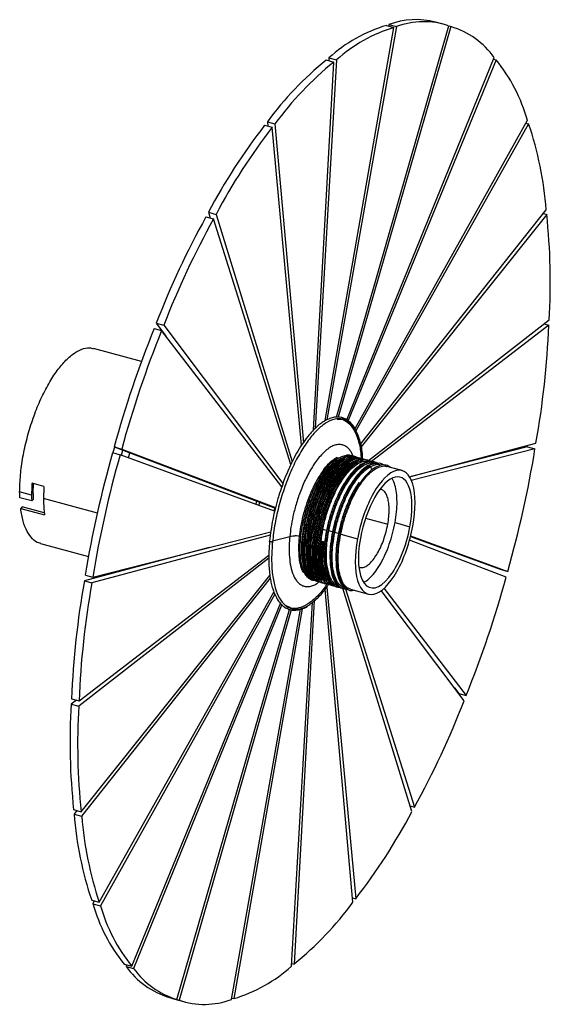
# Paper-space layout '_Trimétrica' of a CAD drawing. Header units: inches. Extents: x -0.7 to 5.4, y -6.5 to 5.
import ezdxf

# ---------------------------------------------------------------- set-up
doc = ezdxf.new("R2010")
doc.units = ezdxf.units.IN
doc.header["$MEASUREMENT"] = 0

psp = doc.layouts.new('_Trimétrica')

# ---------------------------------------------------------------- linework, layer by layer
at = {"color": 7, "linetype": 'Continuous', "lineweight": 25}
for p, q in [((2.82, 0.276), (3.622, 4.87)), ((3.652, 4.879), (2.839, 0.286)), ((2.952, 0.317), (4.261, 4.888)), ((4.287, 4.879), (2.97, 0.317)), ((3.533, 4.894), (3.622, 4.87)), ((3.564, 4.903), (3.561, 4.887)), ((3.564, 4.903), (3.652, 4.879)), ((4.197, 4.908), (4.108, 4.932)), ((4.261, 4.887), (4.287, 4.879)), ((2.951, 4.492), (2.701, 0.184)), ((2.831, 4.49), (2.919, 4.466)), ((2.863, 4.516), (2.861, 4.482)), ((2.863, 4.516), (2.951, 4.492)), ((3.07, 0.286), (4.793, 4.518)), ((4.814, 4.492), (3.086, 0.277)), ((4.786, 4.5), (4.814, 4.492)), ((2.681, 0.164), (2.919, 4.466)), ((2.112, 3.727), (2.2, 3.703)), ((2.144, 3.768), (2.232, 3.744)), ((2.144, 3.768), (2.148, 3.717)), ((2.544, -0.009), (2.2, 3.703)), ((2.232, 3.744), (2.564, 0.018)), ((3.168, 0.183), (5.182, 3.785)), ((5.195, 3.744), (3.177, 0.158)), ((5.164, 3.753), (5.195, 3.744)), ((1.426, 2.656), (1.515, 2.632)), ((1.456, 2.71), (1.544, 2.685)), ((1.456, 2.71), (1.476, 2.643)), ((1.544, 2.685), (2.435, -0.2)), ((3.232, 0.001), (5.4, 2.739)), ((5.406, 2.686), (3.238, -0.029)), ((5.367, 2.697), (5.406, 2.686)), ((2.418, -0.236), (1.515, 2.632)), ((0.846, 1.414), (0.934, 1.39)), ((0.846, 1.414), (0.959, 1.263)), ((0.934, 1.39), (2.326, -0.459)), ((3.324, -0.191), (5.434, 1.452)), ((5.431, 1.39), (3.36, -0.201)), ((5.374, 1.406), (5.431, 1.39)), ((0.821, 1.352), (0.909, 1.328)), ((2.312, -0.499), (0.909, 1.328)), ((0.673, 0.968), (0.112, 1.12)), ((3.803, -0.382), (5.28, 0.011)), ((0.337, -0.098), (0.425, -0.122)), ((0.364, -0.022), (0.34, -0.097)), ((0.355, -0.032), (0.444, -0.056)), ((0.355, -0.032), (2.236, -0.747)), ((0.439, -0.127), (0.457, -0.07)), ((0.444, -0.056), (2.239, -0.739)), ((0.522, -0.158), (0.539, -0.102)), ((5.181, -0.031), (3.823, -0.377)), ((5.269, -0.055), (3.823, -0.423)), ((5.181, -0.031), (5.269, -0.055)), ((2.228, -0.78), (0.425, -0.122)), ((3.264, -0.175), (3.269, -0.179)), ((2.78, -0.329), (2.779, -0.332)), ((3.365, -0.284), (3.332, -0.245)), ((3.486, -0.245), (3.471, -0.241)), ((3.716, -0.308), (3.54, -0.26)), ((-0.465, -0.493), (-0.604, -0.455)), ((2.83, -0.354), (2.799, -0.401)), ((-0.609, -0.595), (-0.749, -0.557)), ((-0.591, -0.577), (-0.587, -0.46)), ((-0.608, -0.662), (-0.747, -0.624)), ((-0.608, -0.662), (-0.59, -0.644)), ((0.159, -0.804), (-0.47, -0.633)), ((2.018, -0.664), (2.009, -0.7)), ((2.052, -0.677), (2.044, -0.713)), ((-0.719, -0.731), (-0.737, -0.749)), ((-0.737, -0.749), (-0.459, -0.825)), ((-0.461, -0.801), (-0.719, -0.731)), ((2.224, -0.779), (2.232, -0.746)), ((3.291, -0.865), (3.55, -0.935)), ((3.635, -0.915), (3.809, -0.963)), ((0.106, -1.552), (2.183, -1.024)), ((2.597, -0.941), (2.583, -0.938)), ((2.667, -0.96), (2.653, -0.956)), ((2.736, -0.979), (2.722, -0.975)), ((2.834, -1.006), (2.792, -0.994)), ((2.904, -1.025), (2.861, -1.013)), ((2.973, -1.044), (2.931, -1.032)), ((2.178, -1.064), (0.095, -1.618)), ((2.205, -1.13), (2.405, -1.076)), ((2.558, -1.076), (2.576, -1.079)), ((2.631, -1.094), (2.645, -1.098)), ((2.701, -1.113), (2.715, -1.117)), ((2.784, -1.136), (2.77, -1.132)), ((2.785, -1.142), (2.784, -1.135)), ((2.814, -1.144), (2.784, -1.135)), ((2.8, -1.14), (2.813, -1.143)), ((2.8, -1.146), (2.814, -1.144)), ((3.001, -1.051), (3.196, -1.104)), ((4.932, -1.551), (3.804, -1.122)), ((3.815, -1.079), (4.862, -1.461)), ((3.817, -1.071), (4.95, -1.485)), ((-0.507, -1.159), (0.054, -1.312)), ((1.464, -1.206), (0.007, -1.594)), ((2.16, -1.332), (-0.058, -3.059)), ((-0.056, -2.997), (2.16, -1.294)), ((1.118, -1.295), (1.125, -1.297)), ((4.862, -1.461), (4.95, -1.485)), ((-0.03, -4.293), (2.173, -1.534)), ((2.178, -1.566), (-0.025, -4.346)), ((0.007, -1.594), (0.095, -1.618)), ((0.018, -1.528), (0.106, -1.552)), ((2.687, -1.581), (2.687, -1.574)), ((2.76, -1.607), (2.755, -1.608)), ((2.812, -1.624), (2.818, -1.625)), ((3.143, -5.351), (2.818, -1.694)), ((2.838, -1.67), (3.175, -5.31)), ((3.831, -4.292), (3.024, -1.68)), ((3.057, -1.689), (3.861, -4.239)), ((3.113, -1.694), (3.323, -1.751)), ((4.441, -2.997), (3.472, -1.709)), ((3.505, -1.682), (4.466, -2.935)), ((0.18, -5.351), (2.22, -1.727)), ((2.23, -1.75), (0.194, -5.392)), ((2.691, -1.827), (2.456, -6.073)), ((0.562, -6.099), (2.299, -1.861)), ((2.313, -1.874), (0.582, -6.124)), ((1.088, -6.486), (2.404, -1.929)), ((2.421, -1.934), (1.114, -6.495)), ((1.723, -6.486), (2.53, -1.927)), ((2.549, -1.921), (1.754, -6.477)), ((2.424, -6.099), (2.671, -1.843)), ((4.328, -2.846), (4.378, -2.911)), ((-0.087, -2.989), (-0.147, -3.035)), ((-0.144, -2.973), (-0.056, -2.997)), ((4.378, -2.911), (4.466, -2.935)), ((-0.147, -3.035), (-0.058, -3.059)), ((3.811, -4.226), (3.861, -4.239)), ((-0.119, -4.269), (-0.03, -4.293)), ((-0.08, -4.28), (-0.113, -4.322)), ((-0.113, -4.322), (-0.025, -4.346)), ((0.092, -5.327), (0.18, -5.351)), ((0.123, -5.336), (0.105, -5.368)), ((0.105, -5.368), (0.194, -5.392)), ((3.139, -5.3), (3.175, -5.31)), ((0.473, -6.075), (0.562, -6.099)), ((0.501, -6.083), (0.494, -6.1)), ((2.426, -6.065), (2.456, -6.073)), ((0.494, -6.1), (0.582, -6.124)), ((1, -6.462), (1.088, -6.486)), ((1.026, -6.47), (1.026, -6.471)), ((1.026, -6.471), (1.114, -6.495)), ((1.026, -6.471), (1.09, -6.491)), ((1.09, -6.491), (1.179, -6.515)), ((1.726, -6.47), (1.754, -6.477))]:
    psp.add_line(p, q, dxfattribs=at)
for centre, radius, start, end in [((3.882, 4.042), 0.919, 75.7845, 110.3073), ((4.055, 3.185), 1.787, 106.9747, 131.8616), ((4.144, 3.161), 1.787, 106.9747, 131.8616), ((3.968, 4.031), 0.906, 71.1491, 110.444), ((4.011, 3.959), 0.961, 35.5264, 73.292), ((5.251, 1.5), 3.846, 128.9927, 143.8826), ((3.276, 3.243), 1.981, 15.8595, 39.0813), ((5.339, 1.476), 3.846, 128.9927, 143.8826), ((7.544, -0.498), 6.882, 142.1251, 152.2158), ((7.633, -0.522), 6.882, 142.1251, 152.2158), ((1.222, 2.41), 4.191, 4.5012, 18.5595), ((10.189, -2.196), 10.016, 151.0222, 158.8748), ((-1.852, 1.903), 7.3, 356.4596, 6.1603), ((10.277, -2.22), 10.016, 151.0222, 158.8748), ((-4.922, 1.823), 10.362, 349.932, 357.6086), ((12.011, -3.186), 12.075, 157.9266, 164.8575), ((12.099, -3.21), 12.075, 157.9266, 164.8575), ((12.072, -3.467), 12.209, 163.983, 170.8629), ((-6.785, 1.884), 12.209, 343.983, 350.8629), ((12.16, -3.491), 12.209, 163.983, 170.8629), ((10.209, -3.406), 10.362, 169.932, 177.6086), ((-6.724, 1.603), 12.075, 337.9266, 344.8575), ((10.297, -3.43), 10.362, 169.932, 177.6086), ((7.139, -3.486), 7.3, 176.4596, 186.1603), ((7.228, -3.51), 7.3, 176.4596, 186.1603), ((-4.902, 0.613), 10.016, 331.0222, 338.8748), ((4.065, -3.993), 4.191, 184.5012, 198.5595), ((4.154, -4.017), 4.191, 184.5012, 198.5595), ((-2.257, -1.085), 6.882, 322.1251, 332.2158), ((2.011, -4.826), 1.981, 195.8595, 219.0813), ((2.1, -4.85), 1.981, 195.8595, 219.0813), ((0.036, -3.083), 3.846, 308.9927, 323.8826), ((1.276, -5.542), 0.961, 215.5264, 253.292), ((1.364, -5.566), 0.961, 215.5264, 253.292), ((1.232, -4.768), 1.787, 286.9747, 311.8616), ((1.407, -5.638), 0.906, 251.1491, 290.444)]:
    psp.add_arc(centre, radius, start, end, dxfattribs=at)
for points, knots in [([(-0.749, -0.557), (-0.747, -0.492), (-0.743, -0.362), (-0.713, -0.149), (-0.666, 0.068), (-0.602, 0.281), (-0.524, 0.484), (-0.435, 0.669), (-0.337, 0.83), (-0.234, 0.96), (-0.13, 1.057), (-0.029, 1.114), (0.053, 1.135), (0.096, 1.12), (0.111, 1.115)], [0, 0, 0, 0, 0.086729, 0.173459, 0.260188, 0.346918, 0.433647, 0.520377, 0.607106, 0.693835, 0.780565, 0.867294, 0.954024, 1, 1, 1, 1]), ([(3.257, -0.175), (3.256, -0.151), (3.253, -0.067), (3.225, 0.052), (3.175, 0.175), (3.108, 0.258), (3.026, 0.301), (2.932, 0.3), (2.831, 0.257), (2.726, 0.172), (2.621, 0.049), (2.52, -0.106), (2.427, -0.289), (2.346, -0.492), (2.28, -0.708), (2.229, -0.928), (2.212, -1.07), (2.203, -1.141)], [0, 0, 0, 0, 0.0263, 0.09585, 0.1654, 0.23495, 0.3045, 0.37405, 0.4436, 0.51315, 0.5827, 0.65225, 0.7218, 0.79135, 0.8609, 0.93045, 1, 1, 1, 1]), ([(3.166, 0.184), (3.164, 0.188), (3.152, 0.212), (3.124, 0.244), (3.084, 0.281), (3.043, 0.303), (3.004, 0.315), (2.962, 0.319), (2.913, 0.314), (2.862, 0.298), (2.815, 0.274), (2.771, 0.246), (2.723, 0.208), (2.67, 0.155), (2.61, 0.085), (2.548, 0), (2.485, -0.104), (2.433, -0.199), (2.405, -0.264), (2.395, -0.288)], [0, 0, 0, 0, 0.014299, 0.078843, 0.145282, 0.205952, 0.253747, 0.303842, 0.3669, 0.434444, 0.486485, 0.53027, 0.587183, 0.65375, 0.717772, 0.798051, 0.876923, 0.955464, 1, 1, 1, 1]), ([(2.957, 0.293), (2.973, 0.294), (3.021, 0.298), (3.089, 0.257), (3.157, 0.176), (3.206, 0.053), (3.233, -0.063), (3.237, -0.145), (3.238, -0.166)], [0, 0, 0, 0, 0.109576, 0.314779, 0.519982, 0.725185, 0.930388, 1, 1, 1, 1]), ([(3.145, -0.14), (3.135, -0.117), (3.117, -0.077), (3.083, -0.04), (3.049, -0.016), (3.01, -0.003), (2.968, -0.002), (2.922, -0.013), (2.873, -0.037), (2.824, -0.074), (2.775, -0.122), (2.726, -0.179), (2.68, -0.245), (2.637, -0.317), (2.585, -0.416), (2.53, -0.545), (2.478, -0.698), (2.442, -0.839), (2.418, -0.965), (2.41, -1.041), (2.405, -1.076)], [0, 0, 0, 0, 0.063516, 0.109273, 0.156683, 0.205503, 0.255436, 0.306142, 0.357241, 0.408341, 0.459046, 0.50898, 0.5578, 0.60521, 0.650967, 0.736724, 0.814391, 0.883858, 0.945508, 1, 1, 1, 1]), ([(2.689, -1.591), (2.684, -1.591), (2.666, -1.59), (2.637, -1.575), (2.603, -1.545), (2.575, -1.501), (2.553, -1.444), (2.537, -1.376), (2.528, -1.298), (2.526, -1.212), (2.53, -1.118), (2.541, -1.02), (2.559, -0.918), (2.584, -0.815), (2.614, -0.713), (2.649, -0.614), (2.69, -0.519), (2.737, -0.425), (2.792, -0.335), (2.851, -0.256), (2.911, -0.194), (2.95, -0.167), (2.969, -0.155)], [0, 0, 0, 0, 0.017252, 0.067061, 0.11687, 0.16668, 0.21649, 0.266299, 0.316108, 0.365918, 0.415728, 0.465536, 0.515345, 0.565155, 0.614965, 0.664774, 0.714583, 0.765382, 0.824993, 0.884456, 0.943917, 1, 1, 1, 1]), ([(3.062, -0.132), (3.044, -0.135), (3.006, -0.143), (2.942, -0.185), (2.875, -0.25), (2.808, -0.336), (2.745, -0.439), (2.688, -0.557), (2.638, -0.686), (2.597, -0.82), (2.566, -0.956), (2.547, -1.088), (2.539, -1.213), (2.544, -1.326), (2.56, -1.423), (2.586, -1.501), (2.612, -1.534), (2.625, -1.55)], [0, 0, 0, 0, 0.057753, 0.125079, 0.192297, 0.260372, 0.328152, 0.395083, 0.462939, 0.530982, 0.598094, 0.665539, 0.733646, 0.801259, 0.868253, 0.936225, 1, 1, 1, 1]), ([(2.669, -1.566), (2.667, -1.564), (2.65, -1.551), (2.627, -1.508), (2.601, -1.435), (2.586, -1.345), (2.581, -1.24), (2.586, -1.125), (2.602, -1.002), (2.628, -0.875), (2.663, -0.748), (2.706, -0.626), (2.757, -0.51), (2.813, -0.405), (2.873, -0.314), (2.936, -0.239), (2.999, -0.184), (3.06, -0.148), (3.098, -0.142), (3.116, -0.139)], [0, 0, 0, 0, 0.009865, 0.072259, 0.133784, 0.195981, 0.258602, 0.32072, 0.382281, 0.444728, 0.50728, 0.569023, 0.630899, 0.693487, 0.755862, 0.817379, 0.879601, 0.942221, 1, 1, 1, 1]), ([(2.583, -0.938), (2.593, -0.89), (2.614, -0.796), (2.661, -0.655), (2.716, -0.523), (2.778, -0.404), (2.846, -0.303), (2.917, -0.224), (2.982, -0.172), (3.02, -0.159), (3.037, -0.153)], [0, 0, 0, 0, 0.128855, 0.259211, 0.388555, 0.516971, 0.647227, 0.776973, 0.905168, 1, 1, 1, 1]), ([(3.133, -0.149), (3.112, -0.154), (3.07, -0.165), (3.003, -0.211), (2.935, -0.279), (2.869, -0.367), (2.807, -0.473), (2.751, -0.593), (2.702, -0.722), (2.662, -0.857), (2.633, -0.993), (2.615, -1.124), (2.609, -1.248), (2.615, -1.359), (2.633, -1.453), (2.659, -1.526), (2.684, -1.556), (2.695, -1.569)], [0, 0, 0, 0, 0.067893, 0.134885, 0.202116, 0.270054, 0.337545, 0.404354, 0.472138, 0.539953, 0.606793, 0.674228, 0.742171, 0.809469, 0.876405, 0.944278, 1, 1, 1, 1]), ([(2.716, -1.558), (2.705, -1.538), (2.684, -1.499), (2.663, -1.417), (2.652, -1.32), (2.652, -1.21), (2.661, -1.092), (2.681, -0.967), (2.711, -0.84), (2.75, -0.714), (2.797, -0.594), (2.85, -0.483), (2.908, -0.383), (2.97, -0.299), (3.032, -0.233), (3.081, -0.193), (3.107, -0.183), (3.113, -0.181)], [0, 0, 0, 0, 0.069081, 0.138493, 0.208895, 0.279326, 0.348789, 0.418605, 0.489135, 0.559335, 0.628625, 0.698801, 0.769336, 0.839186, 0.908623, 0.979039, 1, 1, 1, 1]), ([(2.653, -0.956), (2.663, -0.909), (2.684, -0.814), (2.73, -0.674), (2.785, -0.542), (2.848, -0.423), (2.916, -0.322), (2.987, -0.242), (3.057, -0.19), (3.104, -0.164), (3.126, -0.164), (3.127, -0.164)], [0, 0, 0, 0, 0.1239854, 0.2494146, 0.3738704, 0.4974335, 0.6227659, 0.7476084, 0.8709588, 0.9960974, 1, 1, 1, 1]), ([(3.194, -0.169), (3.173, -0.176), (3.131, -0.188), (3.063, -0.238), (2.996, -0.308), (2.93, -0.4), (2.869, -0.507), (2.813, -0.628), (2.765, -0.759), (2.727, -0.894), (2.699, -1.029), (2.683, -1.16), (2.678, -1.282), (2.686, -1.392), (2.706, -1.483), (2.732, -1.551), (2.756, -1.577), (2.765, -1.587)], [0, 0, 0, 0, 0.068468, 0.135959, 0.203978, 0.272556, 0.340529, 0.408052, 0.47654, 0.544903, 0.612304, 0.680502, 0.749059, 0.816811, 0.884526, 0.953076, 1, 1, 1, 1]), ([(2.801, -1.596), (2.791, -1.582), (2.769, -1.553), (2.744, -1.484), (2.727, -1.396), (2.72, -1.293), (2.724, -1.179), (2.738, -1.058), (2.763, -0.931), (2.797, -0.804), (2.839, -0.681), (2.888, -0.564), (2.944, -0.457), (3.004, -0.364), (3.066, -0.287), (3.129, -0.229), (3.191, -0.19), (3.229, -0.181), (3.247, -0.178)], [0, 0, 0, 0, 0.053086, 0.115918, 0.179228, 0.243104, 0.306601, 0.369349, 0.432958, 0.496811, 0.559964, 0.622918, 0.686718, 0.750436, 0.81325, 0.876589, 0.940468, 1, 1, 1, 1]), ([(2.722, -0.975), (2.733, -0.928), (2.754, -0.833), (2.8, -0.693), (2.855, -0.561), (2.918, -0.442), (2.986, -0.341), (3.056, -0.262), (3.119, -0.211), (3.156, -0.198), (3.17, -0.193)], [0, 0, 0, 0, 0.130314, 0.262146, 0.392955, 0.522826, 0.654556, 0.785771, 0.915418, 1, 1, 1, 1]), ([(3.244, -0.195), (3.227, -0.201), (3.188, -0.215), (3.124, -0.265), (3.057, -0.338), (2.991, -0.432), (2.931, -0.542), (2.876, -0.664), (2.829, -0.796), (2.792, -0.931), (2.766, -1.066), (2.751, -1.196), (2.748, -1.317), (2.758, -1.424), (2.779, -1.513), (2.807, -1.579), (2.832, -1.604), (2.843, -1.615)], [0, 0, 0, 0, 0.056857, 0.124797, 0.193488, 0.262586, 0.330921, 0.399112, 0.468184, 0.536974, 0.604888, 0.673733, 0.742783, 0.810897, 0.879318, 0.948426, 1, 1, 1, 1]), ([(2.78, -0.332), (2.786, -0.322), (2.811, -0.282), (2.859, -0.228), (2.914, -0.175), (2.947, -0.157), (2.959, -0.15)], [0, 0, 0, 0, 0.101243, 0.444844, 0.793299, 1, 1, 1, 1]), ([(2.792, -0.994), (2.802, -0.947), (2.823, -0.852), (2.87, -0.712), (2.925, -0.58), (2.987, -0.461), (3.055, -0.36), (3.126, -0.281), (3.197, -0.225), (3.264, -0.199), (3.31, -0.193), (3.33, -0.203), (3.331, -0.204)], [0, 0, 0, 0, 0.109716, 0.220709, 0.330841, 0.440183, 0.551091, 0.661565, 0.770719, 0.881455, 0.992187, 1, 1, 1, 1]), ([(3.023, -0.161), (3.01, -0.168), (2.981, -0.182), (2.937, -0.219), (2.89, -0.269), (2.844, -0.329), (2.814, -0.377), (2.799, -0.401)], [0, 0, 0, 0, 0.1787496, 0.3840622, 0.5893748, 0.7946874, 1, 1, 1, 1]), ([(3.365, -0.206), (3.349, -0.207), (3.313, -0.207), (3.252, -0.238), (3.185, -0.292), (3.118, -0.369), (3.053, -0.465), (2.993, -0.576), (2.939, -0.7), (2.893, -0.833), (2.858, -0.968), (2.833, -1.103), (2.82, -1.232), (2.819, -1.351), (2.83, -1.456), (2.852, -1.543), (2.884, -1.61), (2.913, -1.636), (2.927, -1.648)], [0, 0, 0, 0, 0.05006, 0.11376, 0.176617, 0.240307, 0.304229, 0.367314, 0.430593, 0.494552, 0.558104, 0.620997, 0.684805, 0.748657, 0.811592, 0.875066, 0.939032, 1, 1, 1, 1]), ([(2.836, -0.347), (2.844, -0.335), (2.871, -0.293), (2.921, -0.236), (2.984, -0.179), (3.046, -0.144), (3.105, -0.132), (3.144, -0.133), (3.161, -0.143), (3.162, -0.144)], [0, 0, 0, 0, 0.070331, 0.251777, 0.435301, 0.619999, 0.803135, 0.984756, 1, 1, 1, 1]), ([(2.861, -1.013), (2.872, -0.966), (2.893, -0.871), (2.939, -0.731), (2.994, -0.599), (3.057, -0.48), (3.125, -0.379), (3.195, -0.299), (3.266, -0.244), (3.334, -0.218), (3.38, -0.212), (3.399, -0.222), (3.401, -0.223)], [0, 0, 0, 0, 0.109716, 0.220709, 0.330841, 0.440183, 0.551091, 0.661565, 0.770719, 0.881455, 0.992187, 1, 1, 1, 1]), ([(3.05, -0.168), (3.03, -0.181), (2.987, -0.207), (2.923, -0.271), (2.882, -0.328), (2.863, -0.355)], [0, 0, 0, 0, 0.333689, 0.687859, 1, 1, 1, 1]), ([(3.434, -0.224), (3.415, -0.226), (3.377, -0.228), (3.313, -0.263), (3.245, -0.32), (3.178, -0.399), (3.114, -0.498), (3.055, -0.611), (3.002, -0.736), (2.958, -0.87), (2.923, -1.005), (2.9, -1.139), (2.889, -1.267), (2.889, -1.385), (2.902, -1.487), (2.925, -1.572), (2.948, -1.611), (2.96, -1.63)], [0, 0, 0, 0, 0.060825, 0.128185, 0.19479, 0.262356, 0.330014, 0.39671, 0.463902, 0.531663, 0.59884, 0.665547, 0.733211, 0.800768, 0.867369, 0.934741, 1, 1, 1, 1]), ([(2.906, -0.364), (2.922, -0.341), (2.959, -0.289), (3.018, -0.228), (3.081, -0.18), (3.141, -0.156), (3.185, -0.148), (3.206, -0.156), (3.211, -0.158)], [0, 0, 0, 0, 0.158263, 0.355033, 0.55458, 0.754127, 0.950897, 1, 1, 1, 1]), ([(3.248, -0.17), (3.245, -0.168), (3.225, -0.158), (3.18, -0.162), (3.116, -0.185), (3.049, -0.234), (2.987, -0.296), (2.949, -0.351), (2.934, -0.374)], [0, 0, 0, 0, 0.031813, 0.237134, 0.44269, 0.645312, 0.849518, 1, 1, 1, 1]), ([(2.976, -0.383), (2.98, -0.376), (3.005, -0.338), (3.051, -0.283), (3.114, -0.224), (3.177, -0.185), (3.236, -0.17), (3.276, -0.169), (3.294, -0.179), (3.296, -0.18)], [0, 0, 0, 0, 0.043522, 0.228876, 0.415776, 0.604271, 0.791568, 0.976742, 1, 1, 1, 1]), ([(3.19, -0.207), (3.185, -0.209), (3.159, -0.219), (3.109, -0.262), (3.051, -0.322), (3.016, -0.374), (3.003, -0.393)], [0, 0, 0, 0, 0.07995, 0.431484, 0.786905, 1, 1, 1, 1]), ([(3.136, -0.14), (3.134, -0.139), (3.115, -0.127), (3.09, -0.124), (3.065, -0.131), (3.062, -0.132)], [0, 0, 0, 0, 0.096466, 0.880294, 1, 1, 1, 1]), ([(3.376, -0.205), (3.372, -0.204), (3.349, -0.195), (3.302, -0.204), (3.237, -0.233), (3.17, -0.289), (3.114, -0.349), (3.083, -0.397), (3.073, -0.412)], [0, 0, 0, 0, 0.048322, 0.262516, 0.475979, 0.686616, 0.900045, 1, 1, 1, 1]), ([(3.113, -0.181), (3.128, -0.174), (3.162, -0.157), (3.204, -0.153), (3.229, -0.163), (3.237, -0.166)], [0, 0, 0, 0, 0.324957, 0.781199, 1, 1, 1, 1]), ([(3.116, -0.139), (3.117, -0.139), (3.138, -0.134), (3.161, -0.138), (3.18, -0.15), (3.184, -0.152)], [0, 0, 0, 0, 0.0540664, 0.8262827, 1, 1, 1, 1]), ([(3.194, -0.154), (3.193, -0.154), (3.175, -0.144), (3.154, -0.146), (3.133, -0.149)], [0, 0, 0, 0, 0.030178, 1, 1, 1, 1]), ([(3.44, -0.223), (3.435, -0.222), (3.412, -0.214), (3.363, -0.226), (3.298, -0.258), (3.231, -0.317), (3.178, -0.375), (3.15, -0.42), (3.142, -0.431)], [0, 0, 0, 0, 0.057025, 0.275863, 0.493459, 0.708619, 0.926881, 1, 1, 1, 1]), ([(3.265, -0.175), (3.261, -0.173), (3.24, -0.162), (3.215, -0.166), (3.194, -0.169)], [0, 0, 0, 0, 0.163695, 1, 1, 1, 1]), ([(3.352, -0.202), (3.34, -0.196), (3.311, -0.182), (3.274, -0.182), (3.248, -0.193), (3.244, -0.195)], [0, 0, 0, 0, 0.359851, 0.904722, 1, 1, 1, 1]), ([(3.247, -0.178), (3.248, -0.177), (3.269, -0.171), (3.303, -0.177), (3.332, -0.195), (3.345, -0.203)], [0, 0, 0, 0, 0.0332652, 0.5630469, 1, 1, 1, 1]), ([(3.312, -0.188), (3.308, -0.185), (3.305, -0.183), (3.301, -0.183), (3.301, -0.183)], [0, 0, 0, 0, 0.983862, 1, 1, 1, 1]), ([(3.421, -0.22), (3.407, -0.212), (3.39, -0.203), (3.369, -0.206), (3.365, -0.206)], [0, 0, 0, 0, 0.780917, 1, 1, 1, 1]), ([(3.497, -0.24), (3.497, -0.24), (3.48, -0.226), (3.458, -0.22), (3.436, -0.224), (3.434, -0.224)], [0, 0, 0, 0, 0.027364, 0.908936, 1, 1, 1, 1]), ([(2.395, -0.288), (2.378, -0.325), (2.348, -0.389), (2.325, -0.46), (2.315, -0.489)], [0, 0, 0, 0, 0.5881574, 1, 1, 1, 1]), ([(2.515, -1.289), (2.514, -1.269), (2.51, -1.216), (2.515, -1.116), (2.529, -0.994), (2.554, -0.867), (2.588, -0.741), (2.631, -0.617), (2.681, -0.501), (2.731, -0.404), (2.766, -0.353), (2.78, -0.332)], [0, 0, 0, 0, 0.071388, 0.191346, 0.311047, 0.432319, 0.553384, 0.672731, 0.79316, 0.914564, 1, 1, 1, 1]), ([(2.836, -0.345), (2.835, -0.346), (2.833, -0.349), (2.831, -0.352), (2.83, -0.353)], [0, 0, 0, 0, 0.500003, 1, 1, 1, 1]), ([(2.931, -1.032), (2.942, -0.985), (2.963, -0.89), (3.009, -0.75), (3.064, -0.618), (3.126, -0.499), (3.194, -0.398), (3.265, -0.318), (3.336, -0.263), (3.404, -0.237), (3.449, -0.231), (3.469, -0.241), (3.47, -0.242)], [0, 0, 0, 0, 0.109716, 0.220709, 0.330841, 0.440183, 0.551091, 0.661565, 0.770719, 0.881455, 0.992187, 1, 1, 1, 1]), ([(3.433, -0.258), (3.413, -0.268), (3.372, -0.288), (3.306, -0.349), (3.239, -0.43), (3.175, -0.531), (3.117, -0.646), (3.065, -0.773), (3.022, -0.906), (2.989, -1.042), (2.968, -1.176), (2.958, -1.303), (2.96, -1.418), (2.974, -1.519), (2.999, -1.6), (3.029, -1.655), (3.052, -1.672), (3.061, -1.678)], [0, 0, 0, 0, 0.062902, 0.131522, 0.201139, 0.270693, 0.339251, 0.408548, 0.478272, 0.547241, 0.61603, 0.685722, 0.755144, 0.823669, 0.893125, 0.962802, 1, 1, 1, 1]), ([(3.001, -1.051), (3.011, -1.004), (3.032, -0.909), (3.079, -0.769), (3.133, -0.637), (3.196, -0.518), (3.264, -0.417), (3.335, -0.337), (3.406, -0.282), (3.473, -0.256), (3.519, -0.25), (3.539, -0.26), (3.54, -0.261)], [0, 0, 0, 0, 0.109703, 0.220684, 0.330804, 0.440134, 0.551029, 0.661491, 0.770632, 0.881355, 0.992076, 1, 1, 1, 1]), ([(3.843, -0.955), (3.878, -0.763), (3.877, -0.587), (3.805, -0.345), (3.737, -0.287), (3.565, -0.327), (3.469, -0.422), (3.298, -0.721), (3.231, -0.913), (3.196, -1.104)], [0, 0, 0, 0, 0.25, 0.25, 0.5, 0.5, 0.75, 0.75, 1, 1, 1, 1]), ([(3.58, -0.271), (3.573, -0.265), (3.55, -0.245), (3.502, -0.24), (3.459, -0.243), (3.435, -0.257), (3.433, -0.258)], [0, 0, 0, 0, 0.175199, 0.567957, 0.964303, 1, 1, 1, 1]), ([(-0.604, -0.455), (-0.605, -0.462), (-0.606, -0.476), (-0.607, -0.496), (-0.608, -0.516), (-0.608, -0.536), (-0.609, -0.556), (-0.609, -0.576), (-0.609, -0.589), (-0.609, -0.595)], [0, 0, 0, 0, 0.142988, 0.285845, 0.428624, 0.571376, 0.714155, 0.857012, 1, 1, 1, 1]), ([(2.571, -1.303), (2.569, -1.28), (2.566, -1.224), (2.571, -1.12), (2.587, -0.998), (2.613, -0.871), (2.648, -0.744), (2.691, -0.621), (2.742, -0.506), (2.791, -0.413), (2.824, -0.365), (2.836, -0.347)], [0, 0, 0, 0, 0.080975, 0.201563, 0.321069, 0.442294, 0.563726, 0.683585, 0.803703, 0.925203, 1, 1, 1, 1]), ([(2.799, -0.401), (2.797, -0.405), (2.792, -0.414), (2.784, -0.428), (2.776, -0.441), (2.768, -0.455), (2.761, -0.47), (2.753, -0.484), (2.746, -0.499), (2.738, -0.514), (2.731, -0.529), (2.724, -0.544), (2.717, -0.56), (2.71, -0.575), (2.703, -0.591), (2.697, -0.607), (2.691, -0.623), (2.684, -0.639), (2.678, -0.655), (2.672, -0.672), (2.666, -0.688), (2.66, -0.705), (2.654, -0.725), (2.646, -0.748), (2.638, -0.775), (2.63, -0.802), (2.623, -0.83), (2.615, -0.86), (2.608, -0.889), (2.601, -0.92), (2.595, -0.951), (2.589, -0.983), (2.584, -1.015), (2.579, -1.047), (2.577, -1.068), (2.576, -1.079)], [0, 0, 0, 0, 0.023829, 0.047686, 0.071564, 0.095456, 0.119357, 0.143259, 0.167154, 0.191037, 0.214901, 0.238738, 0.262543, 0.286308, 0.310027, 0.333693, 0.357301, 0.380861, 0.404498, 0.428233, 0.452061, 0.475973, 0.499965, 0.536102, 0.573341, 0.611662, 0.651045, 0.691461, 0.732879, 0.775262, 0.818568, 0.862749, 0.907754, 0.953525, 1, 1, 1, 1]), ([(2.863, -0.355), (2.86, -0.359), (2.836, -0.391), (2.792, -0.47), (2.736, -0.588), (2.687, -0.718), (2.647, -0.853), (2.618, -0.988), (2.6, -1.119), (2.593, -1.229), (2.598, -1.287), (2.599, -1.309)], [0, 0, 0, 0, 0.01665, 0.146049, 0.274141, 0.404102, 0.534122, 0.662273, 0.791564, 0.921829, 1, 1, 1, 1]), ([(2.859, -0.363), (2.846, -0.382), (2.811, -0.432), (2.758, -0.535), (2.703, -0.667), (2.657, -0.807), (2.636, -0.902), (2.625, -0.949)], [0, 0, 0, 0, 0.122148, 0.340201, 0.559854, 0.781208, 1, 1, 1, 1]), ([(2.64, -1.324), (2.64, -1.321), (2.635, -1.285), (2.637, -1.205), (2.646, -1.088), (2.666, -0.963), (2.696, -0.835), (2.735, -0.71), (2.782, -0.589), (2.835, -0.479), (2.877, -0.403), (2.902, -0.37), (2.906, -0.364)], [0, 0, 0, 0, 0.01301, 0.134023, 0.253373, 0.373328, 0.49451, 0.615126, 0.734177, 0.854752, 0.975943, 1, 1, 1, 1]), ([(2.901, -0.373), (2.888, -0.391), (2.853, -0.442), (2.8, -0.545), (2.745, -0.676), (2.699, -0.816), (2.664, -0.96), (2.652, -1.052), (2.645, -1.098)], [0, 0, 0, 0, 0.099339, 0.280597, 0.459292, 0.639299, 0.8207, 1, 1, 1, 1]), ([(2.934, -0.374), (2.928, -0.382), (2.9, -0.419), (2.854, -0.504), (2.798, -0.624), (2.75, -0.755), (2.712, -0.89), (2.684, -1.025), (2.668, -1.155), (2.663, -1.259), (2.668, -1.312), (2.669, -1.329)], [0, 0, 0, 0, 0.034962, 0.163737, 0.291662, 0.421412, 0.550927, 0.67862, 0.807823, 0.937704, 1, 1, 1, 1]), ([(2.929, -0.382), (2.916, -0.4), (2.881, -0.451), (2.828, -0.554), (2.773, -0.685), (2.726, -0.826), (2.705, -0.921), (2.695, -0.968)], [0, 0, 0, 0, 0.123648, 0.341329, 0.560606, 0.781582, 1, 1, 1, 1]), ([(2.71, -1.34), (2.709, -1.322), (2.705, -1.272), (2.709, -1.175), (2.723, -1.053), (2.748, -0.927), (2.782, -0.8), (2.824, -0.676), (2.873, -0.56), (2.925, -0.46), (2.96, -0.407), (2.976, -0.383)], [0, 0, 0, 0, 0.062297, 0.183173, 0.302623, 0.423712, 0.545266, 0.665487, 0.785329, 0.90678, 1, 1, 1, 1]), ([(2.97, -0.393), (2.958, -0.411), (2.922, -0.461), (2.87, -0.564), (2.814, -0.695), (2.769, -0.835), (2.734, -0.979), (2.721, -1.071), (2.715, -1.117)], [0, 0, 0, 0, 0.098802, 0.280169, 0.45897, 0.639084, 0.820593, 1, 1, 1, 1]), ([(3.003, -0.393), (2.995, -0.405), (2.964, -0.448), (2.916, -0.538), (2.861, -0.66), (2.814, -0.791), (2.777, -0.927), (2.751, -1.062), (2.737, -1.191), (2.733, -1.287), (2.737, -1.333), (2.738, -1.344)], [0, 0, 0, 0, 0.052697, 0.181699, 0.310431, 0.440827, 0.57069, 0.698899, 0.828866, 0.959218, 1, 1, 1, 1]), ([(2.999, -0.4), (2.986, -0.419), (2.95, -0.469), (2.897, -0.573), (2.842, -0.704), (2.796, -0.845), (2.775, -0.94), (2.764, -0.987)], [0, 0, 0, 0, 0.124634, 0.342069, 0.5611, 0.781828, 1, 1, 1, 1]), ([(3.073, -0.412), (3.061, -0.429), (3.028, -0.476), (2.978, -0.573), (2.924, -0.696), (2.878, -0.828), (2.843, -0.964), (2.818, -1.099), (2.805, -1.227), (2.802, -1.318), (2.807, -1.359), (2.808, -1.367)], [0, 0, 0, 0, 0.069315, 0.197568, 0.326216, 0.456246, 0.585449, 0.713311, 0.843034, 0.972846, 1, 1, 1, 1]), ([(3.069, -0.419), (3.056, -0.437), (3.02, -0.488), (2.967, -0.592), (2.912, -0.723), (2.866, -0.864), (2.845, -0.959), (2.834, -1.006)], [0, 0, 0, 0, 0.124754, 0.34216, 0.56116, 0.781858, 1, 1, 1, 1]), ([(2.863, -0.354), (2.862, -0.355), (2.861, -0.357), (2.859, -0.359), (2.859, -0.36)], [0, 0, 0, 0, 0.5693625, 1, 1, 1, 1]), ([(3.142, -0.431), (3.128, -0.452), (3.092, -0.505), (3.04, -0.607), (2.987, -0.732), (2.943, -0.865), (2.908, -1.001), (2.885, -1.135), (2.873, -1.264), (2.875, -1.34), (2.876, -1.378)], [0, 0, 0, 0, 0.087292, 0.216604, 0.346878, 0.478253, 0.608498, 0.737831, 0.86902, 1, 1, 1, 1]), ([(2.906, -0.363), (2.905, -0.364), (2.903, -0.367), (2.901, -0.37), (2.9, -0.371)], [0, 0, 0, 0, 0.500002, 1, 1, 1, 1]), ([(3.138, -0.438), (3.125, -0.457), (3.09, -0.507), (3.037, -0.611), (2.982, -0.742), (2.935, -0.883), (2.914, -0.978), (2.904, -1.025)], [0, 0, 0, 0, 0.124262, 0.34179, 0.560913, 0.781735, 1, 1, 1, 1]), ([(2.933, -0.372), (2.932, -0.374), (2.931, -0.376), (2.929, -0.378), (2.929, -0.378)], [0, 0, 0, 0, 0.569354, 1, 1, 1, 1]), ([(3.212, -0.449), (3.195, -0.475), (3.156, -0.533), (3.102, -0.642), (3.05, -0.768), (3.007, -0.902), (2.974, -1.038), (2.953, -1.171), (2.942, -1.295), (2.945, -1.368), (2.946, -1.402)], [0, 0, 0, 0, 0.104693, 0.232973, 0.362635, 0.493096, 0.622144, 0.750857, 0.881257, 1, 1, 1, 1]), ([(2.975, -0.382), (2.975, -0.383), (2.973, -0.386), (2.971, -0.389), (2.97, -0.39)], [0, 0, 0, 0, 0.500003, 1, 1, 1, 1]), ([(3.207, -0.458), (3.195, -0.476), (3.159, -0.526), (3.106, -0.63), (3.051, -0.761), (3.005, -0.902), (2.984, -0.997), (2.973, -1.044)], [0, 0, 0, 0, 0.123346, 0.341102, 0.560454, 0.781507, 1, 1, 1, 1]), ([(3.003, -0.391), (3.002, -0.392), (3.001, -0.394), (2.999, -0.396), (2.999, -0.397)], [0, 0, 0, 0, 0.569348, 1, 1, 1, 1]), ([(3.073, -0.41), (3.072, -0.411), (3.07, -0.413), (3.069, -0.415), (3.068, -0.417)], [0, 0, 0, 0, 0.500002, 1, 1, 1, 1]), ([(3.142, -0.429), (3.141, -0.43), (3.14, -0.432), (3.138, -0.435), (3.137, -0.436)], [0, 0, 0, 0, 0.500002, 1, 1, 1, 1]), ([(3.211, -0.448), (3.211, -0.449), (3.209, -0.452), (3.208, -0.454), (3.207, -0.455)], [0, 0, 0, 0, 0.500002, 1, 1, 1, 1]), ([(3.809, -0.963), (3.84, -0.791), (3.839, -0.634), (3.775, -0.417), (3.714, -0.366), (3.56, -0.401), (3.474, -0.486), (3.322, -0.754), (3.261, -0.925), (3.23, -1.096)], [0, 0, 0, 0, 0.25, 0.25, 0.5, 0.5, 0.75, 0.75, 1, 1, 1, 1]), ([(3.635, -0.915), (3.641, -0.873), (3.655, -0.789), (3.66, -0.671), (3.653, -0.565), (3.634, -0.476), (3.615, -0.421), (3.6, -0.403), (3.598, -0.4)], [0, 0, 0, 0, 0.193962, 0.387924, 0.581886, 0.775848, 0.96981, 1, 1, 1, 1]), ([(-0.465, -0.493), (-0.465, -0.5), (-0.466, -0.514), (-0.467, -0.534), (-0.468, -0.554), (-0.469, -0.574), (-0.47, -0.594), (-0.47, -0.614), (-0.47, -0.627), (-0.47, -0.633)], [0, 0, 0, 0, 0.142988, 0.285845, 0.428624, 0.571376, 0.714155, 0.857012, 1, 1, 1, 1]), ([(2.315, -0.489), (2.302, -0.526), (2.281, -0.583), (2.258, -0.664), (2.241, -0.728), (2.223, -0.8), (2.204, -0.89), (2.184, -1.005), (2.174, -1.088), (2.169, -1.133)], [0, 0, 0, 0, 0.176921, 0.277983, 0.374417, 0.46994, 0.606471, 0.78755, 1, 1, 1, 1]), ([(3.55, -0.935), (3.554, -0.905), (3.564, -0.846), (3.567, -0.763), (3.563, -0.688), (3.55, -0.624), (3.529, -0.574), (3.502, -0.54), (3.48, -0.531), (3.469, -0.527)], [0, 0, 0, 0, 0.144424, 0.288848, 0.433273, 0.577697, 0.722121, 0.866545, 1, 1, 1, 1]), ([(-0.609, -0.595), (-0.609, -0.601), (-0.609, -0.612), (-0.609, -0.629), (-0.609, -0.645), (-0.608, -0.656), (-0.608, -0.662)], [0, 0, 0, 0, 0.250035, 0.5, 0.749965, 1, 1, 1, 1]), ([(-0.47, -0.633), (-0.47, -0.639), (-0.47, -0.65), (-0.47, -0.667), (-0.469, -0.683), (-0.469, -0.7), (-0.468, -0.716), (-0.467, -0.738), (-0.465, -0.764), (-0.462, -0.795), (-0.46, -0.815), (-0.459, -0.825)], [0, 0, 0, 0, 0.0833739, 0.1667009, 0.2500044, 0.3333079, 0.4166349, 0.5000088, 0.6667039, 0.833305, 1, 1, 1, 1]), ([(-0.506, -1.156), (-0.512, -1.155), (-0.547, -1.152), (-0.601, -1.108), (-0.664, -1.024), (-0.712, -0.904), (-0.729, -0.801), (-0.737, -0.749)], [0, 0, 0, 0, 0.048631, 0.286473, 0.524315, 0.762158, 1, 1, 1, 1]), ([(3.267, -1.611), (3.274, -1.609), (3.3, -1.599), (3.348, -1.556), (3.409, -1.486), (3.468, -1.394), (3.522, -1.288), (3.569, -1.169), (3.609, -1.043), (3.626, -0.958), (3.635, -0.915)], [0, 0, 0, 0, 0.045369, 0.181745, 0.318121, 0.454497, 0.590873, 0.727248, 0.863624, 1, 1, 1, 1]), ([(2.64, -1.544), (2.628, -1.531), (2.602, -1.502), (2.574, -1.427), (2.556, -1.328), (2.551, -1.209), (2.559, -1.078), (2.575, -0.984), (2.583, -0.938)], [0, 0, 0, 0, 0.136124, 0.30998, 0.481377, 0.65403, 0.828023, 1, 1, 1, 1]), ([(2.625, -0.949), (2.617, -0.996), (2.601, -1.089), (2.593, -1.209), (2.597, -1.275), (2.599, -1.301)], [0, 0, 0, 0, 0.368015, 0.740315, 1, 1, 1, 1]), ([(2.699, -1.55), (2.691, -1.541), (2.669, -1.516), (2.644, -1.446), (2.625, -1.347), (2.62, -1.228), (2.628, -1.097), (2.644, -1.003), (2.653, -0.956)], [0, 0, 0, 0, 0.099659, 0.280853, 0.459485, 0.639426, 0.820763, 1, 1, 1, 1]), ([(2.784, -1.588), (2.77, -1.573), (2.742, -1.543), (2.714, -1.465), (2.695, -1.365), (2.69, -1.247), (2.698, -1.116), (2.714, -1.022), (2.722, -0.975)], [0, 0, 0, 0, 0.152665, 0.323192, 0.491307, 0.660655, 0.831315, 1, 1, 1, 1]), ([(2.764, -0.987), (2.757, -1.033), (2.74, -1.127), (2.732, -1.247), (2.736, -1.312), (2.738, -1.338)], [0, 0, 0, 0, 0.369329, 0.742959, 1, 1, 1, 1]), ([(2.842, -1.592), (2.833, -1.582), (2.809, -1.555), (2.783, -1.484), (2.765, -1.384), (2.76, -1.266), (2.768, -1.135), (2.784, -1.041), (2.792, -0.994)], [0, 0, 0, 0, 0.11118, 0.290056, 0.466402, 0.644041, 0.823057, 1, 1, 1, 1]), ([(2.834, -1.006), (2.826, -1.052), (2.81, -1.146), (2.802, -1.266), (2.806, -1.331), (2.808, -1.358)], [0, 0, 0, 0, 0.3684333, 0.7411567, 1, 1, 1, 1]), ([(2.844, -1.444), (2.842, -1.43), (2.832, -1.383), (2.83, -1.284), (2.837, -1.154), (2.853, -1.06), (2.861, -1.013)], [0, 0, 0, 0, 0.126024, 0.416978, 0.710186, 1, 1, 1, 1]), ([(2.904, -1.025), (2.896, -1.071), (2.88, -1.165), (2.871, -1.285), (2.876, -1.35), (2.877, -1.377)], [0, 0, 0, 0, 0.367875, 0.740034, 1, 1, 1, 1]), ([(3.044, -1.674), (3.027, -1.668), (2.994, -1.654), (2.953, -1.6), (2.922, -1.522), (2.904, -1.422), (2.899, -1.304), (2.907, -1.173), (2.923, -1.079), (2.931, -1.032)], [0, 0, 0, 0, 0.1328344, 0.2776496, 0.423023, 0.5663406, 0.7107092, 0.8561969, 1, 1, 1, 1]), ([(3.196, -1.104), (3.161, -1.296), (3.162, -1.472), (3.234, -1.714), (3.302, -1.772), (3.474, -1.732), (3.57, -1.637), (3.741, -1.338), (3.808, -1.146), (3.843, -0.955)], [0, 0, 0, 0, 0.25, 0.25, 0.5, 0.5, 0.75, 0.75, 1, 1, 1, 1]), ([(3.23, -1.096), (3.188, -1.327), (3.204, -1.528), (3.342, -1.717), (3.452, -1.692), (3.673, -1.42), (3.767, -1.194), (3.809, -0.963)], [0, 0, 0, 0, 0.333333, 0.333333, 0.666667, 0.666667, 1, 1, 1, 1]), ([(3.222, -1.438), (3.222, -1.438), (3.234, -1.444), (3.262, -1.44), (3.304, -1.424), (3.347, -1.388), (3.39, -1.338), (3.432, -1.273), (3.47, -1.198), (3.503, -1.114), (3.531, -1.025), (3.543, -0.965), (3.55, -0.935)], [0, 0, 0, 0, 0.008369, 0.11855, 0.228731, 0.338912, 0.449094, 0.559275, 0.669456, 0.779637, 0.889819, 1, 1, 1, 1]), ([(2.169, -1.133), (2.166, -1.172), (2.161, -1.242), (2.159, -1.331), (2.161, -1.41), (2.166, -1.485), (2.176, -1.56), (2.189, -1.628), (2.205, -1.687), (2.223, -1.736), (2.241, -1.776), (2.263, -1.816), (2.293, -1.858), (2.333, -1.896), (2.376, -1.922), (2.424, -1.937), (2.478, -1.94), (2.54, -1.926), (2.586, -1.911), (2.612, -1.891), (2.615, -1.889)], [0, 0, 0, 0, 0.0702749, 0.1274399, 0.168552, 0.2254883, 0.2843053, 0.3345286, 0.3880801, 0.4373083, 0.4748099, 0.5117339, 0.5741678, 0.6431587, 0.7059945, 0.7632191, 0.8342866, 0.9085433, 0.9908887, 1, 1, 1, 1]), ([(2.203, -1.141), (2.202, -1.141), (2.199, -1.142), (2.194, -1.142), (2.189, -1.142), (2.185, -1.141), (2.18, -1.141), (2.175, -1.139), (2.171, -1.137), (2.17, -1.135), (2.169, -1.134), (2.169, -1.133), (2.169, -1.133)], [0, 0, 0, 0, 0.16052, 0.246541, 0.333944, 0.420809, 0.505286, 0.660575, 0.815864, 0.90034, 0.987205, 1, 1, 1, 1]), ([(2.203, -1.141), (2.199, -1.209), (2.189, -1.346), (2.201, -1.528), (2.232, -1.683), (2.283, -1.804), (2.35, -1.888), (2.432, -1.93), (2.525, -1.929), (2.627, -1.886), (2.731, -1.8), (2.81, -1.714), (2.851, -1.65), (2.859, -1.638)], [0, 0, 0, 0, 0.0977732, 0.1955464, 0.2933196, 0.3910928, 0.488866, 0.5866392, 0.6844124, 0.7821856, 0.8799588, 0.9777321, 1, 1, 1, 1]), ([(2.405, -1.076), (2.403, -1.111), (2.397, -1.185), (2.399, -1.295), (2.41, -1.407), (2.437, -1.512), (2.473, -1.583), (2.512, -1.626), (2.546, -1.65), (2.585, -1.663), (2.627, -1.665), (2.673, -1.653), (2.714, -1.634), (2.739, -1.614), (2.749, -1.607)], [0, 0, 0, 0, 0.081248, 0.173169, 0.276746, 0.392548, 0.520413, 0.588637, 0.659326, 0.732117, 0.806569, 0.882171, 0.958361, 1, 1, 1, 1]), ([(2.405, -1.076), (2.417, -1.074), (2.441, -1.069), (2.481, -1.067), (2.509, -1.069), (2.52, -1.07)], [0, 0, 0, 0, 0.351455, 0.7206, 1, 1, 1, 1]), ([(2.576, -1.079), (2.574, -1.1), (2.569, -1.143), (2.567, -1.206), (2.567, -1.257), (2.569, -1.286), (2.57, -1.295)], [0, 0, 0, 0, 0.272562, 0.5596708, 0.8603215, 1, 1, 1, 1]), ([(2.645, -1.098), (2.641, -1.142), (2.634, -1.22), (2.638, -1.286), (2.64, -1.313)], [0, 0, 0, 0, 0.578186, 1, 1, 1, 1]), ([(2.715, -1.117), (2.711, -1.161), (2.704, -1.238), (2.708, -1.303), (2.71, -1.33)], [0, 0, 0, 0, 0.585241, 1, 1, 1, 1]), ([(2.784, -1.136), (2.78, -1.18), (2.773, -1.258), (2.778, -1.323), (2.779, -1.351)], [0, 0, 0, 0, 0.5781624, 1, 1, 1, 1]), ([(2.779, -1.363), (2.777, -1.329), (2.774, -1.26), (2.782, -1.181), (2.785, -1.142)], [0, 0, 0, 0, 0.494052, 1, 1, 1, 1]), ([(2.785, -1.142), (2.785, -1.142), (2.785, -1.142), (2.786, -1.143), (2.787, -1.144), (2.79, -1.145), (2.795, -1.146), (2.798, -1.146), (2.8, -1.146), (2.8, -1.146)], [0, 0, 0, 0, 0.084242, 0.167171, 0.251413, 0.500201, 0.748989, 0.874495, 1, 1, 1, 1]), ([(2.891, -1.635), (2.881, -1.625), (2.856, -1.604), (2.828, -1.546), (2.805, -1.468), (2.793, -1.373), (2.79, -1.265), (2.797, -1.185), (2.8, -1.146)], [0, 0, 0, 0, 0.133117, 0.306694, 0.478494, 0.652743, 0.827438, 1, 1, 1, 1]), ([(2.835, -1.149), (2.832, -1.194), (2.826, -1.283), (2.833, -1.402), (2.854, -1.503), (2.886, -1.582), (2.929, -1.637), (2.964, -1.651), (2.982, -1.658)], [0, 0, 0, 0, 0.168501, 0.337002, 0.5055029, 0.6740039, 0.8425049, 1, 1, 1, 1]), ([(2.973, -1.044), (2.965, -1.09), (2.949, -1.184), (2.941, -1.304), (2.945, -1.369), (2.947, -1.396)], [0, 0, 0, 0, 0.367642, 0.739565, 1, 1, 1, 1]), ([(3.113, -1.693), (3.097, -1.687), (3.063, -1.673), (3.023, -1.619), (2.992, -1.541), (2.974, -1.441), (2.969, -1.323), (2.976, -1.191), (2.993, -1.098), (3.001, -1.051)], [0, 0, 0, 0, 0.132834, 0.27765, 0.423023, 0.566341, 0.710709, 0.856197, 1, 1, 1, 1]), ([(2.568, -1.504), (2.565, -1.5), (2.551, -1.479), (2.533, -1.422), (2.518, -1.353), (2.516, -1.304), (2.515, -1.289)], [0, 0, 0, 0, 0.082208, 0.459468, 0.841991, 1, 1, 1, 1]), ([(2.569, -1.295), (2.569, -1.296), (2.569, -1.3), (2.57, -1.303), (2.57, -1.305)], [0, 0, 0, 0, 0.499997, 1, 1, 1, 1]), ([(2.704, -1.595), (2.699, -1.594), (2.678, -1.589), (2.646, -1.559), (2.612, -1.505), (2.587, -1.43), (2.573, -1.362), (2.571, -1.315), (2.571, -1.303)], [0, 0, 0, 0, 0.065363, 0.282309, 0.49861, 0.711897, 0.927514, 1, 1, 1, 1]), ([(2.597, -1.304), (2.598, -1.305), (2.598, -1.308), (2.598, -1.31), (2.598, -1.311)], [0, 0, 0, 0, 0.431334, 1, 1, 1, 1]), ([(2.599, -1.309), (2.6, -1.323), (2.602, -1.375), (2.618, -1.449), (2.646, -1.525), (2.686, -1.577), (2.72, -1.603), (2.742, -1.604), (2.746, -1.604)], [0, 0, 0, 0, 0.0854754, 0.3011696, 0.5198789, 0.7380409, 0.9531982, 1, 1, 1, 1]), ([(2.639, -1.315), (2.639, -1.317), (2.639, -1.32), (2.639, -1.323), (2.64, -1.325)], [0, 0, 0, 0, 0.499997, 1, 1, 1, 1]), ([(2.793, -1.62), (2.791, -1.62), (2.771, -1.62), (2.739, -1.6), (2.7, -1.558), (2.67, -1.494), (2.648, -1.417), (2.643, -1.354), (2.64, -1.324)], [0, 0, 0, 0, 0.026406, 0.225633, 0.425965, 0.624435, 0.821565, 1, 1, 1, 1]), ([(2.667, -1.322), (2.667, -1.323), (2.667, -1.326), (2.667, -1.328), (2.668, -1.33)], [0, 0, 0, 0, 0.431319, 1, 1, 1, 1]), ([(2.669, -1.329), (2.67, -1.348), (2.673, -1.403), (2.689, -1.475), (2.709, -1.517), (2.718, -1.537)], [0, 0, 0, 0, 0.217888, 0.64102, 1, 1, 1, 1]), ([(2.766, -1.588), (2.764, -1.587), (2.746, -1.578), (2.718, -1.535), (2.688, -1.457), (2.672, -1.384), (2.67, -1.334), (2.67, -1.323)], [0, 0, 0, 0, 0.0277189, 0.327563, 0.6231667, 0.9209385, 1, 1, 1, 1]), ([(2.708, -1.332), (2.708, -1.333), (2.709, -1.336), (2.709, -1.34), (2.709, -1.341)], [0, 0, 0, 0, 0.4999965, 1, 1, 1, 1]), ([(2.784, -1.588), (2.774, -1.576), (2.753, -1.547), (2.729, -1.479), (2.714, -1.409), (2.711, -1.357), (2.71, -1.34)], [0, 0, 0, 0, 0.234828, 0.540484, 0.84846, 1, 1, 1, 1]), ([(2.737, -1.341), (2.737, -1.342), (2.737, -1.344), (2.737, -1.347), (2.737, -1.348)], [0, 0, 0, 0, 0.431308, 1, 1, 1, 1]), ([(2.738, -1.344), (2.74, -1.369), (2.744, -1.43), (2.764, -1.508), (2.786, -1.564), (2.803, -1.582), (2.806, -1.586)], [0, 0, 0, 0, 0.233775, 0.577669, 0.925018, 1, 1, 1, 1]), ([(2.878, -1.63), (2.862, -1.623), (2.828, -1.609), (2.787, -1.555), (2.757, -1.476), (2.741, -1.403), (2.74, -1.352), (2.74, -1.342)], [0, 0, 0, 0, 0.222111, 0.461711, 0.697923, 0.935868, 1, 1, 1, 1]), ([(2.778, -1.353), (2.778, -1.354), (2.778, -1.358), (2.779, -1.361), (2.779, -1.363)], [0, 0, 0, 0, 0.499997, 1, 1, 1, 1]), ([(2.842, -1.592), (2.832, -1.576), (2.811, -1.54), (2.791, -1.462), (2.78, -1.401), (2.779, -1.364), (2.779, -1.363)], [0, 0, 0, 0, 0.302273, 0.642579, 0.987738, 1, 1, 1, 1]), ([(2.806, -1.36), (2.806, -1.362), (2.807, -1.364), (2.807, -1.366), (2.807, -1.368)], [0, 0, 0, 0, 0.4313257, 1, 1, 1, 1]), ([(2.808, -1.367), (2.81, -1.395), (2.815, -1.458), (2.837, -1.538), (2.87, -1.606), (2.913, -1.648), (2.947, -1.667), (2.967, -1.665), (2.969, -1.665)], [0, 0, 0, 0, 0.160496, 0.365972, 0.573043, 0.778194, 0.982157, 1, 1, 1, 1]), ([(2.876, -1.378), (2.879, -1.413), (2.886, -1.484), (2.91, -1.568), (2.944, -1.632), (2.989, -1.671), (3.022, -1.688), (3.042, -1.685), (3.042, -1.685)], [0, 0, 0, 0, 0.19743, 0.397146, 0.597956, 0.796455, 0.994742, 1, 1, 1, 1]), ([(2.876, -1.379), (2.876, -1.38), (2.876, -1.383), (2.876, -1.386), (2.877, -1.387)], [0, 0, 0, 0, 0.499997, 1, 1, 1, 1]), ([(2.946, -1.398), (2.946, -1.399), (2.946, -1.402), (2.946, -1.405), (2.946, -1.406)], [0, 0, 0, 0, 0.499998, 1, 1, 1, 1]), ([(2.946, -1.402), (2.946, -1.405), (2.947, -1.447), (2.959, -1.513), (2.984, -1.597), (3.02, -1.656), (3.053, -1.689), (3.075, -1.694), (3.08, -1.695)], [0, 0, 0, 0, 0.019759, 0.246919, 0.477162, 0.70814, 0.936021, 1, 1, 1, 1]), ([(2.625, -1.55), (2.625, -1.552), (2.638, -1.571), (2.659, -1.585), (2.682, -1.588), (2.686, -1.588)], [0, 0, 0, 0, 0.0474897, 0.8081894, 1, 1, 1, 1]), ([(2.749, -1.607), (2.733, -1.605), (2.704, -1.6), (2.681, -1.577), (2.669, -1.566)], [0, 0, 0, 0, 0.515393, 1, 1, 1, 1]), ([(2.695, -1.569), (2.698, -1.572), (2.713, -1.594), (2.743, -1.61), (2.773, -1.61), (2.785, -1.611)], [0, 0, 0, 0, 0.097297, 0.639558, 1, 1, 1, 1]), ([(2.818, -1.625), (2.813, -1.625), (2.789, -1.626), (2.755, -1.603), (2.726, -1.579), (2.716, -1.558), (2.716, -1.558)], [0, 0, 0, 0, 0.138276, 0.565509, 0.995112, 1, 1, 1, 1]), ([(2.765, -1.587), (2.769, -1.593), (2.786, -1.615), (2.809, -1.628), (2.829, -1.629), (2.831, -1.629)], [0, 0, 0, 0, 0.224826, 0.936229, 1, 1, 1, 1]), ([(2.885, -1.643), (2.873, -1.642), (2.845, -1.638), (2.817, -1.62), (2.803, -1.599), (2.801, -1.596)], [0, 0, 0, 0, 0.369251, 0.909771, 1, 1, 1, 1]), ([(2.842, -1.629), (2.834, -1.641), (2.793, -1.706), (2.715, -1.791), (2.61, -1.877), (2.51, -1.919), (2.426, -1.924), (2.382, -1.896), (2.365, -1.886)], [0, 0, 0, 0, 0.047597, 0.251812, 0.456026, 0.660241, 0.864455, 1, 1, 1, 1]), ([(2.849, -1.635), (2.844, -1.635), (2.837, -1.634), (2.832, -1.63), (2.831, -1.629)], [0, 0, 0, 0, 0.704402, 1, 1, 1, 1]), ([(2.843, -1.615), (2.846, -1.619), (2.859, -1.635), (2.875, -1.639), (2.887, -1.642)], [0, 0, 0, 0, 0.265164, 1, 1, 1, 1]), ([(2.882, -1.643), (2.884, -1.644), (2.887, -1.646), (2.891, -1.645), (2.893, -1.645)], [0, 0, 0, 0, 0.489713, 1, 1, 1, 1]), ([(2.937, -1.659), (2.936, -1.659), (2.917, -1.661), (2.901, -1.65), (2.886, -1.641)], [0, 0, 0, 0, 0.082171, 1, 1, 1, 1]), ([(2.977, -1.662), (2.967, -1.663), (2.94, -1.666), (2.911, -1.655), (2.894, -1.638), (2.891, -1.635)], [0, 0, 0, 0, 0.311535, 0.866549, 1, 1, 1, 1]), ([(2.893, -1.645), (2.896, -1.647), (2.902, -1.65), (2.908, -1.649), (2.912, -1.649)], [0, 0, 0, 0, 0.523672, 1, 1, 1, 1]), ([(2.927, -1.648), (2.928, -1.649), (2.943, -1.664), (2.964, -1.671), (2.986, -1.669), (2.989, -1.668)], [0, 0, 0, 0, 0.031238, 0.849571, 1, 1, 1, 1]), ([(2.96, -1.63), (2.961, -1.631), (2.972, -1.653), (3.005, -1.674), (3.042, -1.692), (3.066, -1.688), (3.071, -1.687)], [0, 0, 0, 0, 0.016158, 0.452038, 0.887452, 1, 1, 1, 1]), ([(3.061, -1.678), (3.067, -1.684), (3.088, -1.704), (3.119, -1.712), (3.145, -1.706), (3.151, -1.704)], [0, 0, 0, 0, 0.259213, 0.826365, 1, 1, 1, 1])]:
    psp.add_open_spline(points, degree=3, knots=knots, dxfattribs=at)
for points in [[(-0.747, -0.624), (-0.748, -0.602), (-0.749, -0.58), (-0.749, -0.557)], [(-0.591, -0.577), (-0.591, -0.6), (-0.59, -0.622), (-0.59, -0.644)], [(2.784, -1.135), (2.784, -1.135), (2.784, -1.136), (2.784, -1.136)]]:
    psp.add_open_spline(points, degree=3, dxfattribs=at)

doc.saveas('drawing.dxf')
